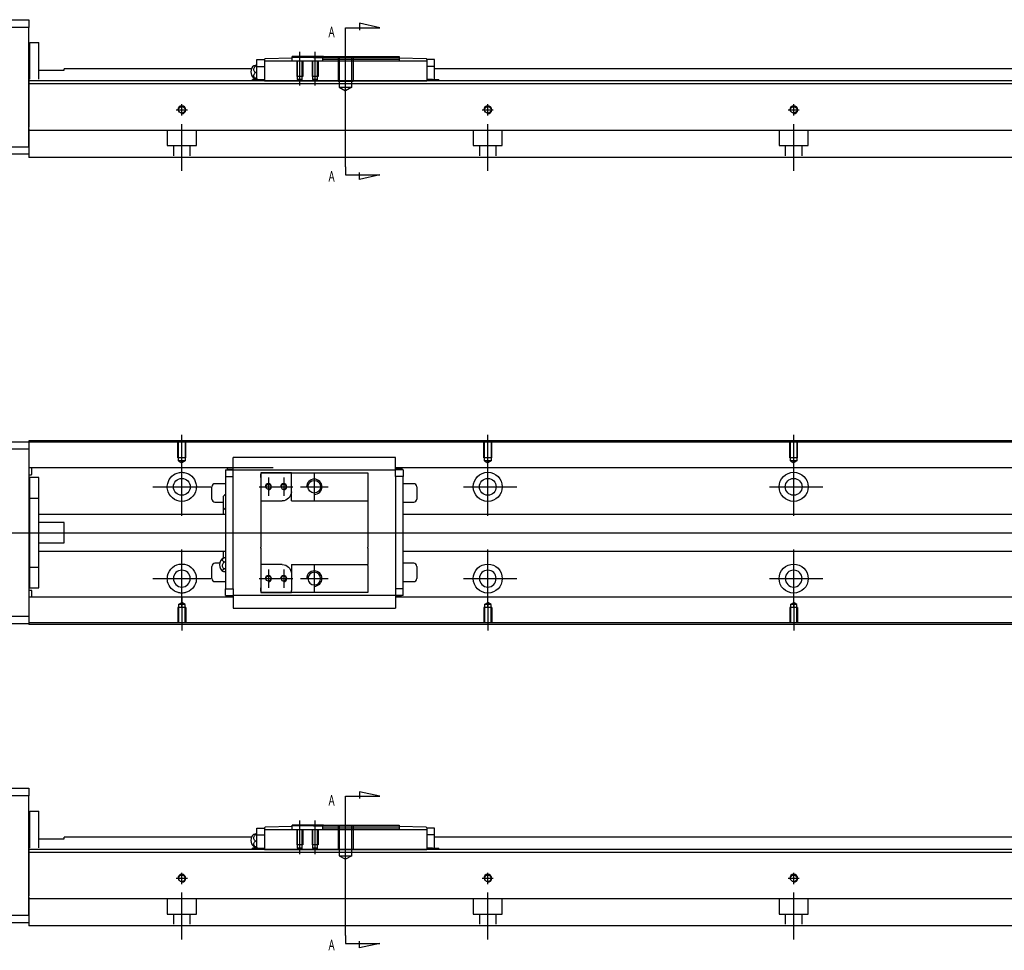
# Model space of a CAD drawing. Header units: millimetres. Extents: x -295 to 3135, y -1402 to 860.
# Tile 2 of 12: x -26 to 296, y -1397 to -1093. Entities that reach past the tile are written whole.
import ezdxf
from ezdxf.lldxf.tags import DXFTag

# ---------------------------------------------------------------- set-up
doc = ezdxf.new("R2010")
doc.units = ezdxf.units.MM
doc.layers.get('0').update_dxf_attribs({"linetype": 'CONTINUOUS'})
doc.styles.add('CHN', font='msjhbd.ttf')
tags = doc.linetypes.add('DASHED', pattern=[25.72, 12.86, -12.86]).pattern_tags.tags
tags[6:7] = [DXFTag(74, 4), DXFTag(75, 0), DXFTag(340, '0'), DXFTag(46, 0.0), DXFTag(50, 0.0), DXFTag(44, 0.0), DXFTag(45, 0.0)]
tags[4:5] = [DXFTag(74, 4), DXFTag(75, 0), DXFTag(340, '0'), DXFTag(46, 0.0), DXFTag(50, 0.0), DXFTag(44, 0.0), DXFTag(45, 0.0)]
tags = doc.linetypes.add('HIDDEN', pattern=[0.5, 0.25, -0.25]).pattern_tags.tags
tags[6:7] = [DXFTag(74, 4), DXFTag(75, 0), DXFTag(340, '0'), DXFTag(46, 0.0), DXFTag(50, 0.0), DXFTag(44, 0.0), DXFTag(45, 0.0)]
tags[4:5] = [DXFTag(74, 4), DXFTag(75, 0), DXFTag(340, '0'), DXFTag(46, 0.0), DXFTag(50, 0.0), DXFTag(44, 0.0), DXFTag(45, 0.0)]

msp = doc.modelspace()

# ---------------------------------------------------------------- linework, layer by layer
at = {"linetype": 'Continuous'}
for p, q in [((-81.71, -1092.83), (-22.71, -1092.83)), ((-22.71, -1092.83), (-22.71, -1095.33)), ((-22.71, -1095.33), (-81.71, -1095.33)), ((-22.71, -1134.33), (-22.71, -1095.33)), ((-22.41, -1100.33), (-19.41, -1100.33)), ((-22.41, -1112.28), (-22.41, -1100.33)), ((-22.41, -1100.33), (-19.41, -1100.33)), ((-22.41, -1112.28), (-22.41, -1100.33)), ((-19.41, -1112.28), (-19.41, -1100.33)), ((-19.41, -1112.28), (-19.41, -1100.33)), ((-22.41, -1103.58), (-22.71, -1103.58)), ((-22.41, -1103.58), (-22.71, -1103.58)), ((51.84, -1108.08), (51.84, -1105.88)), ((51.84, -1105.88), (54.34, -1105.88)), ((54.34, -1105.88), (54.34, -1105.81)), ((54.34, -1105.88), (54.34, -1106.38)), ((54.34, -1106.38), (54.34, -1110.88)), ((107.34, -1106.38), (54.34, -1106.38)), ((63.34, -1105.38), (54.53, -1105.61)), ((73.64, -1104.88), (63.34, -1104.88)), ((63.34, -1105.18), (63.34, -1104.88)), ((63.34, -1105.38), (63.34, -1105.18)), ((70.34, -1105.18), (63.34, -1105.18)), ((63.34, -1106.38), (63.34, -1105.38)), ((70.34, -1105.18), (73.34, -1105.18)), ((73.64, -1104.88), (73.34, -1105.18)), ((73.34, -1105.88), (73.34, -1105.18)), ((98.34, -1105.88), (73.34, -1105.88)), ((73.34, -1106.38), (73.34, -1105.88)), ((73.64, -1104.88), (98.34, -1104.88)), ((98.34, -1104.88), (98.34, -1105.88)), ((107.14, -1105.61), (98.34, -1105.38)), ((98.34, -1105.88), (98.34, -1106.38)), ((107.34, -1105.81), (107.34, -1105.88)), ((107.34, -1105.88), (107.34, -1106.38)), ((109.84, -1105.88), (107.34, -1105.88)), ((107.34, -1106.38), (107.34, -1110.88)), ((109.84, -1108.08), (109.84, -1105.88)), ((-19.41, -1109.33), (-11.21, -1109.33)), ((50.05, -1108.88), (-11.21, -1108.88)), ((-11.21, -1109.33), (-11.21, -1108.88)), ((51.38, -1107.77), (51.84, -1107.77)), ((51.84, -1108.01), (51.38, -1108.01)), ((51.84, -1110.12), (51.38, -1110.12)), ((51.84, -1108.08), (54.34, -1108.08)), ((51.84, -1111.38), (51.84, -1108.08)), ((107.34, -1108.08), (107.34, -1111.35)), ((109.84, -1108.08), (107.34, -1108.08)), ((109.84, -1111.38), (109.84, -1108.08)), ((477.29, -1108.88), (109.84, -1108.88)), ((110.11, -1108.88), (109.84, -1108.88)), ((76.54, -1112.83), (-22.71, -1112.83)), ((50.45, -1112.38), (50.34, -1112.38)), ((50.34, -1112.83), (50.34, -1112.38)), ((52.15, -1112.38), (50.45, -1112.38)), ((50.45, -1112.38), (50.45, -1112.83)), ((51.84, -1111.99), (51.38, -1111.99)), ((51.84, -1112.38), (51.84, -1111.38)), ((52.15, -1112.38), (54.34, -1112.38)), ((52.15, -1112.38), (52.15, -1112.83)), ((54.34, -1110.88), (54.34, -1112.64)), ((54.34, -1112.64), (54.34, -1112.81)), ((54.34, -1112.81), (107.34, -1112.81)), ((54.34, -1112.81), (54.34, -1112.83)), ((477.29, -1112.83), (76.54, -1112.83)), ((107.34, -1111.35), (107.34, -1112.64)), ((109.18, -1112.38), (107.34, -1112.38)), ((107.34, -1112.64), (107.34, -1112.8)), ((107.34, -1112.81), (107.34, -1112.83)), ((109.18, -1112.38), (111.22, -1112.38)), ((109.18, -1112.38), (109.18, -1112.83)), ((109.84, -1112.38), (109.84, -1111.38)), ((111.22, -1112.38), (111.34, -1112.38)), ((111.22, -1112.38), (111.22, -1112.83)), ((111.34, -1112.83), (111.34, -1112.38)), ((477.29, -1113.83), (-22.71, -1113.83)), ((-22.71, -1128.48), (-22.71, -1135.28)), ((72.38, -1129.03), (-22.71, -1129.03)), ((477.29, -1129.03), (72.38, -1129.03)), ((-37.71, -1134.33), (-22.71, -1134.33)), ((-22.71, -1135.28), (-22.71, -1137.83)), ((-22.71, -1136.83), (-37.71, -1136.83)), ((70.13, -1137.83), (-22.71, -1137.83)), ((477.29, -1137.83), (70.13, -1137.83)), ((-81.71, -1230.75), (-22.71, -1230.75)), ((59.43, -1230.45), (-22.71, -1230.45)), ((-22.71, -1230.45), (-22.71, -1230.75)), ((-22.71, -1230.75), (-22.71, -1233.25)), ((59.3, -1230.95), (-22.71, -1230.95)), ((577.29, -1230.95), (59.3, -1230.95)), ((577.29, -1230.45), (59.43, -1230.45)), ((-22.71, -1233.25), (-81.71, -1233.25)), ((-22.71, -1233.25), (-22.71, -1287.75)), ((44.09, -1239.59), (44.09, -1235.89)), ((97.09, -1235.89), (44.09, -1235.89)), ((97.09, -1235.89), (44.09, -1235.89)), ((97.09, -1236.02), (97.09, -1235.89)), ((97.09, -1239.59), (97.09, -1236.02)), ((57.16, -1239.28), (-22.71, -1239.28)), ((-22.71, -1241.56), (-21.91, -1241.56)), ((-21.71, -1241.36), (-21.71, -1239.28)), ((44.09, -1239.28), (40.72, -1239.28)), ((41.59, -1239.92), (41.59, -1242.12)), ((41.59, -1239.92), (44.09, -1239.92)), ((41.59, -1242.12), (44.09, -1242.12)), ((41.59, -1242.12), (41.59, -1278.87)), ((42.24, -1239.72), (42.24, -1239.28)), ((42.24, -1239.72), (44.09, -1239.72)), ((44.09, -1239.92), (44.09, -1239.59)), ((44.09, -1240.92), (44.09, -1239.92)), ((44.09, -1239.92), (97.09, -1239.92)), ((44.09, -1242.12), (44.09, -1240.92)), ((44.09, -1242.6), (44.09, -1242.12)), ((44.09, -1242.6), (44.09, -1242.17)), ((53.09, -1240.92), (53.09, -1242.42)), ((63.09, -1240.92), (53.09, -1240.92)), ((53.09, -1240.92), (63.09, -1240.92)), ((53.09, -1242.42), (53.09, -1241.42)), ((63.09, -1240.92), (88.09, -1240.92)), ((63.09, -1241.62), (63.09, -1240.92)), ((63.09, -1247.1), (63.09, -1241.62)), ((88.09, -1240.92), (88.09, -1241.92)), ((88.09, -1241.92), (88.09, -1249.8)), ((577.29, -1239.28), (97.09, -1239.28)), ((100.45, -1239.28), (97.09, -1239.28)), ((97.09, -1239.92), (97.09, -1239.59)), ((99.27, -1239.62), (97.09, -1239.62)), ((99.59, -1239.92), (97.09, -1239.92)), ((97.09, -1240.92), (97.09, -1239.92)), ((97.09, -1242.12), (97.09, -1240.92)), ((97.09, -1242.12), (97.09, -1242.6)), ((99.59, -1242.12), (97.09, -1242.12)), ((97.09, -1242.17), (97.09, -1242.6)), ((99.27, -1239.62), (99.27, -1239.28)), ((99.59, -1239.92), (99.59, -1242.12)), ((99.59, -1278.87), (99.59, -1242.12)), ((-19.41, -1242.5), (-22.41, -1242.5)), ((-19.41, -1242.5), (-22.41, -1242.5)), ((-22.41, -1249.18), (-22.41, -1242.5)), ((-22.41, -1249.18), (-22.41, -1242.5)), ((-19.41, -1249.18), (-19.41, -1242.5)), ((-19.41, -1249.18), (-19.41, -1242.5)), ((37.09, -1249.5), (37.09, -1245.5)), ((41.59, -1244.5), (38.09, -1244.5)), ((44.09, -1278.39), (44.09, -1242.6)), ((53.09, -1242.42), (53.09, -1250.1)), ((97.09, -1242.6), (97.09, -1278.39)), ((103.09, -1244.5), (99.59, -1244.5)), ((104.09, -1245.5), (104.09, -1249.5)), ((40.94, -1252.42), (40.94, -1248.57)), ((63.09, -1250.1), (63.09, -1247.1)), ((-22.41, -1249.75), (-22.71, -1249.75)), ((-22.41, -1249.75), (-22.71, -1249.75)), ((-22.41, -1271.81), (-22.41, -1249.18)), ((-22.41, -1249.18), (-19.41, -1249.18)), ((-22.41, -1271.81), (-22.41, -1249.18)), ((-19.41, -1271.81), (-19.41, -1249.18)), ((-19.41, -1271.81), (-19.41, -1249.18)), ((38.09, -1250.5), (40.94, -1250.5)), ((53.09, -1250.1), (53.09, -1255.5)), ((53.09, -1250.1), (60.09, -1250.1)), ((63.09, -1250.1), (88.09, -1250.1)), ((88.09, -1249.8), (88.09, -1250.1)), ((88.09, -1250.1), (88.09, -1255.5)), ((99.59, -1250.5), (103.09, -1250.5)), ((41.59, -1254.5), (-19.41, -1254.5)), ((40.94, -1254.5), (40.94, -1252.42)), ((40.94, -1254.5), (40.94, -1252.42)), ((40.94, -1254.5), (40.94, -1252.42)), ((577.29, -1254.5), (99.59, -1254.5)), ((-11.21, -1257.18), (-19.41, -1257.18)), ((-11.21, -1263.81), (-11.21, -1257.18)), ((53.09, -1255.5), (53.09, -1255.8)), ((53.09, -1255.8), (53.09, -1265.2)), ((88.09, -1255.5), (88.09, -1255.8)), ((88.09, -1255.8), (88.09, -1265.2)), ((-19.41, -1263.81), (-11.21, -1263.81)), ((-19.41, -1266.5), (41.59, -1266.5)), ((40.94, -1268.82), (40.94, -1266.5)), ((53.09, -1265.5), (53.09, -1265.2)), ((53.09, -1265.5), (53.09, -1270.9)), ((88.09, -1265.5), (88.09, -1265.2)), ((88.09, -1265.5), (88.09, -1270.9)), ((99.59, -1266.5), (577.29, -1266.5)), ((-22.71, -1271.25), (-22.41, -1271.25)), ((-22.71, -1271.25), (-22.41, -1271.25)), ((39.64, -1270.5), (38.09, -1270.5)), ((41.59, -1268.7), (41.13, -1268.7)), ((41.13, -1270.05), (41.59, -1270.05)), ((60.09, -1270.9), (53.09, -1270.9)), ((53.09, -1270.9), (53.09, -1278.57)), ((63.09, -1270.9), (63.09, -1273.9)), ((63.09, -1270.9), (88.09, -1270.9)), ((88.09, -1271.2), (88.09, -1270.9)), ((88.09, -1271.2), (88.09, -1279.07)), ((103.09, -1270.5), (99.59, -1270.5)), ((-22.41, -1271.81), (-19.41, -1271.81)), ((-22.41, -1278.5), (-22.41, -1271.81)), ((-22.41, -1278.5), (-22.41, -1271.81)), ((-19.41, -1278.5), (-19.41, -1271.81)), ((-19.41, -1278.5), (-19.41, -1271.81)), ((37.09, -1275.5), (37.09, -1271.5)), ((41.59, -1272.35), (41.13, -1272.35)), ((41.59, -1273.29), (41.13, -1273.29)), ((63.09, -1273.9), (63.09, -1279.37)), ((104.09, -1271.5), (104.09, -1275.5)), ((38.09, -1276.5), (41.59, -1276.5)), ((99.59, -1276.5), (103.09, -1276.5)), ((-21.91, -1279.34), (-22.71, -1279.34)), ((-22.41, -1278.5), (-19.41, -1278.5)), ((-22.41, -1278.5), (-19.41, -1278.5)), ((-21.71, -1281.62), (-21.71, -1279.54)), ((41.59, -1281.07), (41.59, -1278.87)), ((41.59, -1278.87), (44.09, -1278.87)), ((44.09, -1278.87), (44.09, -1278.39)), ((44.09, -1278.83), (44.09, -1278.39)), ((44.09, -1278.87), (44.09, -1280.07)), ((44.09, -1280.07), (44.09, -1281.07)), ((53.09, -1278.57), (53.09, -1280.07)), ((53.09, -1279.57), (53.09, -1278.57)), ((53.09, -1280.07), (63.09, -1280.07)), ((63.09, -1280.07), (53.09, -1280.07)), ((63.09, -1280.07), (63.09, -1279.37)), ((88.09, -1280.07), (63.09, -1280.07)), ((88.09, -1279.07), (88.09, -1280.07)), ((97.09, -1278.39), (97.09, -1278.83)), ((97.09, -1278.39), (97.09, -1278.87)), ((97.09, -1278.87), (97.09, -1280.07)), ((99.59, -1278.87), (97.09, -1278.87)), ((97.09, -1280.07), (97.09, -1281.07)), ((99.59, -1281.07), (99.59, -1278.87)), ((44.09, -1281.62), (-22.71, -1281.62)), ((44.09, -1281.62), (41.05, -1281.62)), ((41.59, -1281.07), (44.09, -1281.07)), ((41.9, -1281.37), (44.09, -1281.37)), ((41.9, -1281.37), (41.9, -1281.62)), ((44.09, -1281.07), (44.09, -1281.4)), ((97.09, -1281.07), (44.09, -1281.07)), ((44.09, -1281.4), (44.09, -1284.98)), ((99.59, -1281.07), (97.09, -1281.07)), ((97.09, -1281.07), (97.09, -1281.4)), ((98.93, -1281.27), (97.09, -1281.27)), ((97.09, -1281.4), (97.09, -1284.98)), ((577.29, -1281.62), (97.09, -1281.62)), ((100.13, -1281.62), (97.09, -1281.62)), ((98.93, -1281.27), (98.93, -1281.62)), ((44.09, -1284.98), (44.09, -1285.11)), ((44.09, -1285.11), (97.09, -1285.11)), ((44.09, -1285.11), (97.09, -1285.11)), ((97.09, -1284.98), (97.09, -1285.1)), ((-81.71, -1287.75), (-22.71, -1287.75)), ((-22.71, -1290.25), (-81.71, -1290.25)), ((-22.71, -1287.75), (-22.71, -1290.25)), ((44.17, -1289.95), (-22.71, -1289.95)), ((-22.71, -1290.25), (-22.71, -1290.45)), ((44.04, -1290.45), (-22.71, -1290.45)), ((577.29, -1290.45), (44.04, -1290.45)), ((577.29, -1289.95), (44.17, -1289.95)), ((-81.71, -1344.01), (-22.71, -1344.01)), ((-22.71, -1344.01), (-22.71, -1346.51)), ((-22.71, -1346.51), (-81.71, -1346.51)), ((-22.71, -1385.51), (-22.71, -1346.51)), ((-22.41, -1351.51), (-19.41, -1351.51)), ((-22.41, -1363.46), (-22.41, -1351.51)), ((-22.41, -1351.51), (-19.41, -1351.51)), ((-22.41, -1363.46), (-22.41, -1351.51)), ((-19.41, -1363.46), (-19.41, -1351.51)), ((-19.41, -1363.46), (-19.41, -1351.51)), ((-22.41, -1354.76), (-22.71, -1354.76)), ((-22.41, -1354.76), (-22.71, -1354.76)), ((51.84, -1359.26), (51.84, -1357.06)), ((51.84, -1357.06), (54.34, -1357.06)), ((54.34, -1357.06), (54.34, -1356.99)), ((54.34, -1357.06), (54.34, -1357.56)), ((54.34, -1357.56), (54.34, -1362.06)), ((107.34, -1357.56), (54.34, -1357.56)), ((63.34, -1356.56), (54.53, -1356.79)), ((73.64, -1356.06), (63.34, -1356.06)), ((63.34, -1356.36), (63.34, -1356.06)), ((63.34, -1356.56), (63.34, -1356.36)), ((70.34, -1356.36), (63.34, -1356.36)), ((63.34, -1357.56), (63.34, -1356.56)), ((70.34, -1356.36), (73.34, -1356.36)), ((73.64, -1356.06), (73.34, -1356.36)), ((73.34, -1357.06), (73.34, -1356.36)), ((98.34, -1357.06), (73.34, -1357.06)), ((73.34, -1357.56), (73.34, -1357.06)), ((73.64, -1356.06), (98.34, -1356.06)), ((98.34, -1356.06), (98.34, -1357.06)), ((107.14, -1356.79), (98.34, -1356.56)), ((98.34, -1357.06), (98.34, -1357.56)), ((107.34, -1356.99), (107.34, -1357.06)), ((107.34, -1357.06), (107.34, -1357.56)), ((109.84, -1357.06), (107.34, -1357.06)), ((107.34, -1357.56), (107.34, -1362.06)), ((109.84, -1359.26), (109.84, -1357.06)), ((-19.41, -1360.51), (-11.21, -1360.51)), ((50.05, -1360.06), (-11.21, -1360.06)), ((-11.21, -1360.51), (-11.21, -1360.06)), ((51.38, -1358.95), (51.84, -1358.95)), ((51.84, -1359.19), (51.38, -1359.19)), ((51.84, -1361.3), (51.38, -1361.3)), ((51.84, -1359.26), (54.34, -1359.26)), ((51.84, -1362.56), (51.84, -1359.26)), ((107.34, -1359.26), (107.34, -1362.53)), ((109.84, -1359.26), (107.34, -1359.26)), ((109.84, -1362.56), (109.84, -1359.26)), ((577.29, -1360.06), (109.84, -1360.06)), ((110.11, -1360.06), (109.84, -1360.06)), ((76.54, -1364.01), (-22.71, -1364.01)), ((50.45, -1363.56), (50.34, -1363.56)), ((50.34, -1364.01), (50.34, -1363.56)), ((52.15, -1363.56), (50.45, -1363.56)), ((50.45, -1363.56), (50.45, -1364.01)), ((51.84, -1363.17), (51.38, -1363.17)), ((51.84, -1363.56), (51.84, -1362.56)), ((52.15, -1363.56), (54.34, -1363.56)), ((52.15, -1363.56), (52.15, -1364.01)), ((54.34, -1362.06), (54.34, -1363.82)), ((54.34, -1363.82), (54.34, -1363.99)), ((54.34, -1363.99), (107.34, -1363.99)), ((54.34, -1363.99), (54.34, -1364.01)), ((577.29, -1364.01), (76.54, -1364.01)), ((107.34, -1362.53), (107.34, -1363.82)), ((109.18, -1363.56), (107.34, -1363.56)), ((107.34, -1363.82), (107.34, -1363.98)), ((107.34, -1363.99), (107.34, -1364.01)), ((109.18, -1363.56), (111.22, -1363.56)), ((109.18, -1363.56), (109.18, -1364.01)), ((109.84, -1363.56), (109.84, -1362.56)), ((111.22, -1363.56), (111.34, -1363.56)), ((111.22, -1363.56), (111.22, -1364.01)), ((111.34, -1364.01), (111.34, -1363.56)), ((577.29, -1365.01), (-22.71, -1365.01)), ((-22.71, -1379.66), (-22.71, -1386.46)), ((72.38, -1380.21), (-22.71, -1380.21)), ((577.29, -1380.21), (72.38, -1380.21)), ((-37.71, -1385.51), (-22.71, -1385.51)), ((-22.71, -1386.46), (-22.71, -1389.01)), ((-22.71, -1388.01), (-37.71, -1388.01)), ((70.13, -1389.01), (-22.71, -1389.01)), ((577.29, -1389.01), (70.13, -1389.01))]:
    msp.add_line(p, q, dxfattribs=at)
for p, q in [((91.99, -1095.44), (85.4, -1094.01)), ((85.4, -1094.01), (85.4, -1096.24)), ((80.84, -1095.44), (91.99, -1095.44)), ((80.84, -1098.08), (80.84, -1095.44)), ((80.84, -1140.95), (80.84, -1098.08)), ((65.84, -1114.38), (65.84, -1103.38)), ((70.84, -1114.38), (70.84, -1103.38)), ((80.84, -1117.88), (80.84, -1101.88)), ((80.84, -1140.95), (80.84, -1143.58)), ((80.84, -1143.58), (91.99, -1143.58)), ((85.4, -1145.02), (85.4, -1142.79)), ((91.99, -1143.58), (85.4, -1145.02)), ((27.29, -1239.67), (27.29, -1228.54)), ((127.29, -1237.67), (127.29, -1228.54)), ((227.29, -1237.67), (227.29, -1228.54)), ((27.29, -1255.02), (27.29, -1235.97)), ((127.29, -1255.02), (127.29, -1235.97)), ((227.29, -1255.02), (227.29, -1235.97)), ((70.59, -1241), (70.59, -1250)), ((17.76, -1245.5), (36.81, -1245.5)), ((52.59, -1245.5), (58.59, -1245.5)), ((55.59, -1242.5), (55.59, -1248.5)), ((57.59, -1245.5), (63.59, -1245.5)), ((60.59, -1242.5), (60.59, -1248.5)), ((66.09, -1245.5), (75.09, -1245.5)), ((119.34, -1245.5), (136.81, -1245.5)), ((219.34, -1245.5), (236.81, -1245.5)), ((-61.71, -1260.5), (51.72, -1260.5)), ((51.72, -1260.5), (593.29, -1260.5)), ((27.29, -1285.02), (27.29, -1265.97)), ((127.29, -1285.02), (127.29, -1265.97)), ((227.29, -1285.02), (227.29, -1265.97)), ((70.59, -1271), (70.59, -1280)), ((55.59, -1272.5), (55.59, -1278.5)), ((60.59, -1272.5), (60.59, -1278.5)), ((17.76, -1275.5), (36.81, -1275.5)), ((52.59, -1275.5), (58.59, -1275.5)), ((57.59, -1275.5), (63.59, -1275.5)), ((66.09, -1275.5), (75.09, -1275.5)), ((119.34, -1275.5), (136.81, -1275.5)), ((219.34, -1275.5), (236.81, -1275.5)), ((27.29, -1281.33), (27.29, -1292.45)), ((127.29, -1283.33), (127.29, -1292.45)), ((227.29, -1283.33), (227.29, -1292.45)), ((91.99, -1346.62), (85.4, -1345.19)), ((85.4, -1345.19), (85.4, -1347.42)), ((80.84, -1346.62), (91.99, -1346.62)), ((80.84, -1349.26), (80.84, -1346.62)), ((80.84, -1392.13), (80.84, -1349.26)), ((65.84, -1365.56), (65.84, -1354.56)), ((70.84, -1365.56), (70.84, -1354.56)), ((80.84, -1369.06), (80.84, -1353.06)), ((80.84, -1392.13), (80.84, -1394.77)), ((80.84, -1394.77), (91.99, -1394.77)), ((85.4, -1396.2), (85.4, -1393.97)), ((91.99, -1394.77), (85.4, -1396.2))]:
    msp.add_line(p, q)
at = {"linetype": 'DASHED'}
for p, q in [((51.84, -1105.88), (51.84, -1105.88)), ((54.34, -1105.88), (54.34, -1105.88)), ((54.34, -1105.98), (54.34, -1105.98)), ((54.34, -1106.38), (54.34, -1108.08)), ((107.34, -1105.88), (107.34, -1105.88)), ((107.34, -1105.98), (107.34, -1105.98)), ((107.34, -1106.38), (107.34, -1108.08)), ((109.84, -1105.88), (109.84, -1105.88)), ((-22.71, -1112.28), (-22.71, -1113.28)), ((-22.71, -1113.28), (-22.71, -1127.98)), ((-22.71, -1134.33), (-22.71, -1136.83)), ((-22.71, -1230.75), (-22.71, -1230.95)), ((-22.71, -1230.95), (-22.71, -1231.95)), ((-22.71, -1231.95), (-22.71, -1238.28)), ((-22.71, -1238.28), (-22.71, -1239.28)), ((-22.71, -1239.28), (-22.71, -1240.82)), ((-22.71, -1240.82), (-22.71, -1244.38)), ((44.09, -1240.02), (44.09, -1240.02)), ((97.09, -1240.02), (97.09, -1240.02)), ((-22.71, -1244.38), (-22.71, -1246.3)), ((-22.71, -1246.3), (-22.71, -1274.6)), ((40.94, -1268.92), (40.94, -1266.5)), ((40.94, -1268.92), (40.94, -1268.82)), ((-22.71, -1274.6), (-22.71, -1276.52)), ((-22.71, -1276.52), (-22.71, -1280.08)), ((-22.71, -1280.08), (-22.71, -1281.62)), ((44.09, -1280.97), (44.09, -1280.97)), ((97.09, -1280.97), (97.09, -1280.97)), ((-22.71, -1281.62), (-22.71, -1282.62)), ((-22.71, -1282.62), (-22.71, -1288.95)), ((-22.71, -1288.95), (-22.71, -1289.95)), ((-22.71, -1289.95), (-22.71, -1290.25)), ((51.84, -1357.06), (51.84, -1357.06)), ((54.34, -1357.06), (54.34, -1357.06)), ((54.34, -1357.16), (54.34, -1357.16)), ((54.34, -1357.56), (54.34, -1359.26)), ((107.34, -1357.06), (107.34, -1357.06)), ((107.34, -1357.16), (107.34, -1357.16)), ((107.34, -1357.56), (107.34, -1359.26)), ((109.84, -1357.06), (109.84, -1357.06)), ((-22.71, -1363.46), (-22.71, -1364.46)), ((-22.71, -1364.46), (-22.71, -1379.16)), ((-22.71, -1385.51), (-22.71, -1388.01))]:
    msp.add_line(p, q, dxfattribs=at)
at = {"linetype": 'HIDDEN', "ltscale": 3}
for p, q in [((64.84, -1106.38), (64.84, -1111.38)), ((65.01, -1106.38), (65.01, -1112.38)), ((66.66, -1112.38), (66.66, -1106.38)), ((66.84, -1106.38), (66.84, -1111.38)), ((69.84, -1106.38), (69.84, -1111.38)), ((70.01, -1106.38), (70.01, -1112.38)), ((71.66, -1112.38), (71.66, -1106.38)), ((71.84, -1106.38), (71.84, -1111.38)), ((73.34, -1105.18), (98.34, -1105.18)), ((78.34, -1104.88), (78.34, -1112.88)), ((78.77, -1104.88), (78.77, -1114.88)), ((82.91, -1114.88), (82.91, -1104.88)), ((83.34, -1104.88), (83.34, -1112.88)), ((66.84, -1111.38), (64.84, -1111.38)), ((66.66, -1112.38), (65.01, -1112.38)), ((65.01, -1112.38), (65.84, -1112.85)), ((66.66, -1112.38), (65.84, -1112.85)), ((71.84, -1111.38), (69.84, -1111.38)), ((71.66, -1112.38), (70.01, -1112.38)), ((70.01, -1112.38), (70.84, -1112.85)), ((71.66, -1112.38), (70.84, -1112.85)), ((78.34, -1112.88), (83.34, -1112.88)), ((78.77, -1114.88), (82.91, -1114.88)), ((78.77, -1114.88), (80.84, -1116.07)), ((82.91, -1114.88), (80.84, -1116.07)), ((64.84, -1357.56), (64.84, -1362.56)), ((65.01, -1357.56), (65.01, -1363.56)), ((66.66, -1363.56), (66.66, -1357.56)), ((66.84, -1357.56), (66.84, -1362.56)), ((69.84, -1357.56), (69.84, -1362.56)), ((70.01, -1357.56), (70.01, -1363.56)), ((71.66, -1363.56), (71.66, -1357.56)), ((71.84, -1357.56), (71.84, -1362.56)), ((73.34, -1356.36), (98.34, -1356.36)), ((78.34, -1356.06), (78.34, -1364.06)), ((78.77, -1356.06), (78.77, -1366.06)), ((82.91, -1366.06), (82.91, -1356.06)), ((83.34, -1356.06), (83.34, -1364.06)), ((66.84, -1362.56), (64.84, -1362.56)), ((66.66, -1363.56), (65.01, -1363.56)), ((65.01, -1363.56), (65.84, -1364.04)), ((66.66, -1363.56), (65.84, -1364.04)), ((71.84, -1362.56), (69.84, -1362.56)), ((71.66, -1363.56), (70.01, -1363.56)), ((70.01, -1363.56), (70.84, -1364.04)), ((71.66, -1363.56), (70.84, -1364.04)), ((78.34, -1364.06), (83.34, -1364.06)), ((78.77, -1366.06), (82.91, -1366.06)), ((78.77, -1366.06), (80.84, -1367.25)), ((82.91, -1366.06), (80.84, -1367.25))]:
    msp.add_line(p, q, dxfattribs=at)
at = {"ltscale": 0.5}
for p, q in [((25.49, -1122.28), (29.09, -1122.28)), ((27.29, -1124.15), (27.29, -1120.48)), ((125.49, -1122.28), (129.09, -1122.28)), ((127.29, -1124.15), (127.29, -1120.48)), ((225.49, -1122.28), (229.09, -1122.28)), ((227.29, -1124.15), (227.29, -1120.48)), ((27.29, -1142.28), (27.29, -1126.92)), ((127.29, -1142.28), (127.29, -1126.92)), ((227.29, -1142.28), (227.29, -1126.92)), ((25.49, -1373.46), (29.09, -1373.46)), ((27.29, -1375.33), (27.29, -1371.66)), ((125.49, -1373.46), (129.09, -1373.46)), ((127.29, -1375.33), (127.29, -1371.66)), ((225.49, -1373.46), (229.09, -1373.46)), ((227.29, -1375.33), (227.29, -1371.66)), ((27.29, -1393.46), (27.29, -1378.1)), ((127.29, -1393.46), (127.29, -1378.1)), ((227.29, -1393.46), (227.29, -1378.1))]:
    msp.add_line(p, q, dxfattribs=at)
at = {"linetype": 'DASHED', "ltscale": 0.1}
for p, q in [((22.54, -1129.03), (22.54, -1133.98)), ((32.04, -1133.98), (32.04, -1129.03)), ((122.54, -1129.03), (122.54, -1133.98)), ((132.04, -1133.98), (132.04, -1129.03)), ((222.54, -1129.03), (222.54, -1133.98)), ((232.04, -1133.98), (232.04, -1129.03)), ((22.54, -1133.98), (32.04, -1133.98)), ((24.54, -1133.98), (24.54, -1137.28)), ((30.04, -1137.28), (30.04, -1133.98)), ((122.54, -1133.98), (132.04, -1133.98)), ((124.54, -1133.98), (124.54, -1137.28)), ((130.04, -1137.28), (130.04, -1133.98)), ((222.54, -1133.98), (232.04, -1133.98)), ((224.54, -1133.98), (224.54, -1137.28)), ((230.04, -1137.28), (230.04, -1133.98)), ((25.99, -1236.04), (25.99, -1231.04)), ((26.21, -1237.04), (26.21, -1231.04)), ((28.36, -1231.04), (28.36, -1237.04)), ((28.59, -1236.04), (28.59, -1231.04)), ((125.99, -1236.04), (125.99, -1231.04)), ((126.21, -1237.04), (126.21, -1231.04)), ((128.36, -1231.04), (128.36, -1237.04)), ((128.59, -1236.04), (128.59, -1231.04)), ((225.99, -1236.04), (225.99, -1231.04)), ((226.21, -1237.04), (226.21, -1231.04)), ((228.36, -1231.04), (228.36, -1237.04)), ((228.59, -1236.04), (228.59, -1231.04)), ((28.59, -1236.04), (25.99, -1236.04)), ((28.36, -1237.04), (26.21, -1237.04)), ((26.21, -1237.04), (27.29, -1237.67)), ((28.36, -1237.04), (27.29, -1237.67)), ((128.59, -1236.04), (125.99, -1236.04)), ((128.36, -1237.04), (126.21, -1237.04)), ((126.21, -1237.04), (127.29, -1237.67)), ((128.36, -1237.04), (127.29, -1237.67)), ((228.59, -1236.04), (225.99, -1236.04)), ((228.36, -1237.04), (226.21, -1237.04)), ((226.21, -1237.04), (227.29, -1237.67)), ((228.36, -1237.04), (227.29, -1237.67)), ((26.21, -1283.95), (27.29, -1283.33)), ((26.21, -1283.95), (26.21, -1289.95)), ((28.36, -1283.95), (26.21, -1283.95)), ((28.36, -1283.95), (27.29, -1283.33)), ((28.36, -1289.95), (28.36, -1283.95)), ((126.21, -1283.95), (127.29, -1283.33)), ((126.21, -1283.95), (126.21, -1289.95)), ((128.36, -1283.95), (126.21, -1283.95)), ((128.36, -1283.95), (127.29, -1283.33)), ((128.36, -1289.95), (128.36, -1283.95)), ((226.21, -1283.95), (227.29, -1283.33)), ((226.21, -1283.95), (226.21, -1289.95)), ((228.36, -1283.95), (226.21, -1283.95)), ((228.36, -1283.95), (227.29, -1283.33)), ((228.36, -1289.95), (228.36, -1283.95)), ((28.59, -1284.95), (25.99, -1284.95)), ((25.99, -1284.95), (25.99, -1289.95)), ((28.59, -1284.95), (28.59, -1289.95)), ((128.59, -1284.95), (125.99, -1284.95)), ((125.99, -1284.95), (125.99, -1289.95)), ((128.59, -1284.95), (128.59, -1289.95)), ((228.59, -1284.95), (225.99, -1284.95)), ((225.99, -1284.95), (225.99, -1289.95)), ((228.59, -1284.95), (228.59, -1289.95)), ((22.54, -1380.21), (22.54, -1385.16)), ((32.04, -1385.16), (32.04, -1380.21)), ((122.54, -1380.21), (122.54, -1385.16)), ((132.04, -1385.16), (132.04, -1380.21)), ((222.54, -1380.21), (222.54, -1385.16)), ((232.04, -1385.16), (232.04, -1380.21)), ((22.54, -1385.16), (32.04, -1385.16)), ((24.54, -1385.16), (24.54, -1388.46)), ((30.04, -1388.46), (30.04, -1385.16)), ((122.54, -1385.16), (132.04, -1385.16)), ((124.54, -1385.16), (124.54, -1388.46)), ((130.04, -1388.46), (130.04, -1385.16)), ((222.54, -1385.16), (232.04, -1385.16)), ((224.54, -1385.16), (224.54, -1388.46)), ((230.04, -1388.46), (230.04, -1385.16))]:
    msp.add_line(p, q, dxfattribs=at)
at = {"linetype": 'Continuous'}
for centre, radius in [((27.29, -1122.28), 1.07), ((127.29, -1122.28), 1.07), ((227.29, -1122.28), 1.07), ((127.29, -1245.5), 4.75), ((227.29, -1245.5), 4.75), ((27.29, -1245.5), 2.75), ((55.59, -1245.5), 0.825), ((70.59, -1245.5), 2.07), ((127.29, -1245.5), 2.75), ((227.29, -1245.5), 2.75), ((127.29, -1275.5), 4.75), ((227.29, -1275.5), 4.75), ((55.59, -1275.5), 0.825), ((27.29, -1373.46), 1.07), ((127.29, -1373.46), 1.07), ((227.29, -1373.46), 1.07)]:
    msp.add_circle(centre, radius, dxfattribs=at)
at = {"linetype": 'Continuous', "extrusion": (0, 0, -1)}
for centre, radius in [((-60.59, -1245.5), 0.825), ((-27.29, -1275.5), 2.75), ((-70.59, -1275.5), 2.07), ((-127.29, -1275.5), 2.75), ((-227.29, -1275.5), 2.75), ((-60.59, -1275.5), 0.825)]:
    msp.add_circle(centre, radius, dxfattribs=at)
at = {"linetype": 'Continuous'}
for centre, radius, start, end in [((54.54, -1105.81), 0.2, 91.5, 180), ((107.14, -1105.81), 0.2, 0, 88.5), ((52.34, -1109.88), 2.5, 126.4021, 180), ((52.34, -1109.88), 2.5, 180, 233.5675), ((53.33, -1109.84), 2.85, 121.5132, 134.2433), ((-21.91, -1241.36), 0.2, 270, 0), ((38.09, -1245.5), 1, 90, 180), ((103.09, -1245.5), 1, 0, 90), ((43.08, -1250.45), 2.85, 121.5132, 138.6569), ((38.09, -1249.5), 1, 180, 270), ((103.09, -1249.5), 1, 270, 0), ((43.08, -1250.53), 2.85, 221.3431, 238.4868), ((38.09, -1271.5), 1, 90, 180), ((42.09, -1271), 2.5, 118.2701, 180), ((42.09, -1271), 2.5, 180, 241.7734), ((103.09, -1271.5), 1, 0, 90), ((38.09, -1275.5), 1, 180, 270), ((103.09, -1275.5), 1, 270, 0), ((-21.91, -1279.54), 0.2, 0, 90), ((54.54, -1356.99), 0.2, 91.5, 180), ((107.14, -1356.99), 0.2, 0, 88.5), ((52.34, -1361.06), 2.5, 126.4021, 180), ((52.34, -1361.06), 2.5, 180, 233.5675), ((53.33, -1361.02), 2.85, 121.5132, 134.2433)]:
    msp.add_arc(centre, radius, start, end, dxfattribs=at)
at = {"linetype": 'DASHED'}
for centre in [(53.33, -1109.84), (53.33, -1361.02)]:
    msp.add_arc(centre, 2.85, 134.2433, 138.6569, dxfattribs=at)
for centre, radius in [((27.29, -1122.28), 1.3), ((127.29, -1122.28), 1.3), ((227.29, -1122.28), 1.3), ((55.59, -1245.5), 1), ((60.59, -1245.5), 1), ((70.59, -1245.5), 2.5), ((55.59, -1275.5), 1), ((60.59, -1275.5), 1), ((70.59, -1275.5), 2.5), ((27.29, -1373.46), 1.3), ((127.29, -1373.46), 1.3), ((227.29, -1373.46), 1.3)]:
    msp.add_arc(centre, radius, 270, 180)
at = {"linetype": 'Continuous', "extrusion": (0, 0, -1)}
for centre, radius, start, end in [((-27.29, -1245.5), 4.75, 13.6191, 80.1049), ((-27.29, -1245.5), 4.75, 99.8951, 166.3809), ((-27.29, -1245.5), 4.75, 189.6765, 350.3235), ((-60.09, -1247.1), 3, 180.0001, 270), ((-27.29, -1275.5), 4.75, 10.8558, 169.1442), ((-60.09, -1273.9), 3, 90, 180), ((-27.29, -1275.5), 4.75, 285.2319, 347.572), ((-27.29, -1275.5), 4.75, 192.428, 254.7681)]:
    msp.add_arc(centre, radius, start, end, dxfattribs=at)
at = {"linetype": 'Continuous'}
for points, knots in [([(51.38, -1108.01), (51.25, -1108), (51.14, -1107.98), (50.97, -1107.95), (50.9, -1107.94), (50.84, -1107.9), (50.83, -1107.89), (50.87, -1107.85), (50.93, -1107.83), (51.08, -1107.8), (51.18, -1107.79), (51.33, -1107.77), (51.35, -1107.77), (51.38, -1107.77)], [0, 0, 0, 0, 0.192078, 0.192078, 0.384156, 0.384156, 0.576234, 0.576234, 0.768312, 0.768312, 0.960389, 0.960389, 1, 1, 1, 1]), ([(51.38, -1110.12), (51.25, -1110.02), (51.14, -1109.9), (50.97, -1109.64), (50.9, -1109.49), (50.84, -1109.19), (50.83, -1109.03), (50.87, -1108.73), (50.93, -1108.58), (51.08, -1108.3), (51.18, -1108.18), (51.33, -1108.05), (51.35, -1108.03), (51.38, -1108.01)], [0, 0, 0, 0, 0.192078, 0.192078, 0.384156, 0.384156, 0.576234, 0.576234, 0.768312, 0.768312, 0.960389, 0.960389, 1, 1, 1, 1]), ([(51.38, -1111.99), (51.25, -1111.9), (51.14, -1111.79), (50.97, -1111.56), (50.9, -1111.43), (50.84, -1111.16), (50.83, -1111.02), (50.87, -1110.75), (50.93, -1110.62), (51.08, -1110.38), (51.18, -1110.27), (51.33, -1110.15), (51.35, -1110.13), (51.38, -1110.12)], [0, 0, 0, 0, 0.192078, 0.192078, 0.384156, 0.384156, 0.576234, 0.576234, 0.768312, 0.768312, 0.960389, 0.960389, 1, 1, 1, 1]), ([(50.85, -1111.89), (50.88, -1111.91), (50.93, -1111.92), (51.08, -1111.95), (51.18, -1111.97), (51.33, -1111.98), (51.35, -1111.98), (51.38, -1111.99)], [0, 0, 0, 0, 0.448024, 0.448024, 0.905631, 0.905631, 1, 1, 1, 1]), ([(26.47, -1240.82), (26.89, -1240.75), (27.32, -1240.73), (27.86, -1240.78), (27.98, -1240.8), (28.1, -1240.82)], [0, 0, 0, 0, 0.772987, 0.772987, 1, 1, 1, 1]), ([(41.13, -1270.05), (41, -1269.99), (40.89, -1269.91), (40.71, -1269.75), (40.65, -1269.65), (40.58, -1269.46), (40.58, -1269.36), (40.62, -1269.16), (40.67, -1269.07), (40.83, -1268.89), (40.93, -1268.81), (41.08, -1268.73), (41.1, -1268.71), (41.13, -1268.7)], [0, 0, 0, 0, 0.192078, 0.192078, 0.384156, 0.384156, 0.576234, 0.576234, 0.768312, 0.768312, 0.960389, 0.960389, 1, 1, 1, 1]), ([(41.13, -1272.35), (41, -1272.24), (40.89, -1272.11), (40.71, -1271.83), (40.65, -1271.67), (40.58, -1271.34), (40.58, -1271.17), (40.62, -1270.84), (40.67, -1270.67), (40.83, -1270.38), (40.93, -1270.24), (41.08, -1270.1), (41.1, -1270.08), (41.13, -1270.05)], [0, 0, 0, 0, 0.192078, 0.192078, 0.384156, 0.384156, 0.576234, 0.576234, 0.768312, 0.768312, 0.960389, 0.960389, 1, 1, 1, 1]), ([(41.13, -1273.29), (41, -1273.25), (40.89, -1273.2), (40.71, -1273.08), (40.65, -1273.01), (40.58, -1272.88), (40.58, -1272.81), (40.62, -1272.67), (40.67, -1272.61), (40.83, -1272.48), (40.93, -1272.43), (41.08, -1272.37), (41.1, -1272.36), (41.13, -1272.35)], [0, 0, 0, 0, 0.192078, 0.192078, 0.384156, 0.384156, 0.576234, 0.576234, 0.768312, 0.768312, 0.960389, 0.960389, 1, 1, 1, 1]), ([(28.54, -1280.08), (28.13, -1280.19), (27.71, -1280.25), (26.87, -1280.25), (26.44, -1280.19), (26.04, -1280.08)], [0, 0, 0, 0, 0.500461, 0.500461, 1, 1, 1, 1]), ([(51.38, -1359.19), (51.25, -1359.18), (51.14, -1359.16), (50.97, -1359.14), (50.9, -1359.12), (50.84, -1359.08), (50.83, -1359.07), (50.87, -1359.03), (50.93, -1359.02), (51.08, -1358.99), (51.18, -1358.97), (51.33, -1358.96), (51.35, -1358.95), (51.38, -1358.95)], [0, 0, 0, 0, 0.192078, 0.192078, 0.384156, 0.384156, 0.576234, 0.576234, 0.768312, 0.768312, 0.960389, 0.960389, 1, 1, 1, 1]), ([(51.38, -1361.3), (51.25, -1361.2), (51.14, -1361.08), (50.97, -1360.82), (50.9, -1360.67), (50.84, -1360.37), (50.83, -1360.21), (50.87, -1359.91), (50.93, -1359.76), (51.08, -1359.49), (51.18, -1359.36), (51.33, -1359.23), (51.35, -1359.21), (51.38, -1359.19)], [0, 0, 0, 0, 0.192078, 0.192078, 0.384156, 0.384156, 0.576234, 0.576234, 0.768312, 0.768312, 0.960389, 0.960389, 1, 1, 1, 1]), ([(51.38, -1363.17), (51.25, -1363.08), (51.14, -1362.98), (50.97, -1362.74), (50.9, -1362.61), (50.84, -1362.35), (50.83, -1362.21), (50.87, -1361.94), (50.93, -1361.8), (51.08, -1361.56), (51.18, -1361.45), (51.33, -1361.33), (51.35, -1361.32), (51.38, -1361.3)], [0, 0, 0, 0, 0.192078, 0.192078, 0.384156, 0.384156, 0.576234, 0.576234, 0.768312, 0.768312, 0.960389, 0.960389, 1, 1, 1, 1]), ([(50.85, -1363.07), (50.88, -1363.09), (50.93, -1363.1), (51.08, -1363.13), (51.18, -1363.15), (51.33, -1363.16), (51.35, -1363.17), (51.38, -1363.17)], [0, 0, 0, 0, 0.448024, 0.448024, 0.905631, 0.905631, 1, 1, 1, 1])]:
    msp.add_open_spline(points, degree=3, knots=knots, dxfattribs=at)
for points, degree in [([(107.34, -1112.8), (107.34, -1112.81)], 1), ([(22.61, -1246.3), (22.49, -1245.64), (22.53, -1244.97), (22.67, -1244.38)], 3), ([(31.9, -1244.38), (32.05, -1244.97), (32.08, -1245.64), (31.97, -1246.3)], 3), ([(41.13, -1268.7), (41.04, -1268.73), (40.96, -1268.76), (40.89, -1268.8)], 3), ([(22.65, -1276.52), (22.52, -1275.92), (22.5, -1275.25), (22.62, -1274.6)], 3), ([(31.95, -1274.6), (32.08, -1275.26), (32.06, -1275.92), (31.93, -1276.52)], 3), ([(97.09, -1285.1), (97.09, -1285.11)], 1), ([(107.34, -1363.98), (107.34, -1363.99)], 1)]:
    msp.add_open_spline(points, degree=degree, dxfattribs=at)

# ---------------------------------------------------------------- texts
at = {"style": 'CHN', "width": 0.7}
for p in [(75.22, -1098.58), (75.22, -1145.81), (75.22, -1349.76), (75.22, -1396.99)]:
    msp.add_text('A', height=3.5, dxfattribs=at).set_placement(p)

doc.saveas('drawing.dxf')
